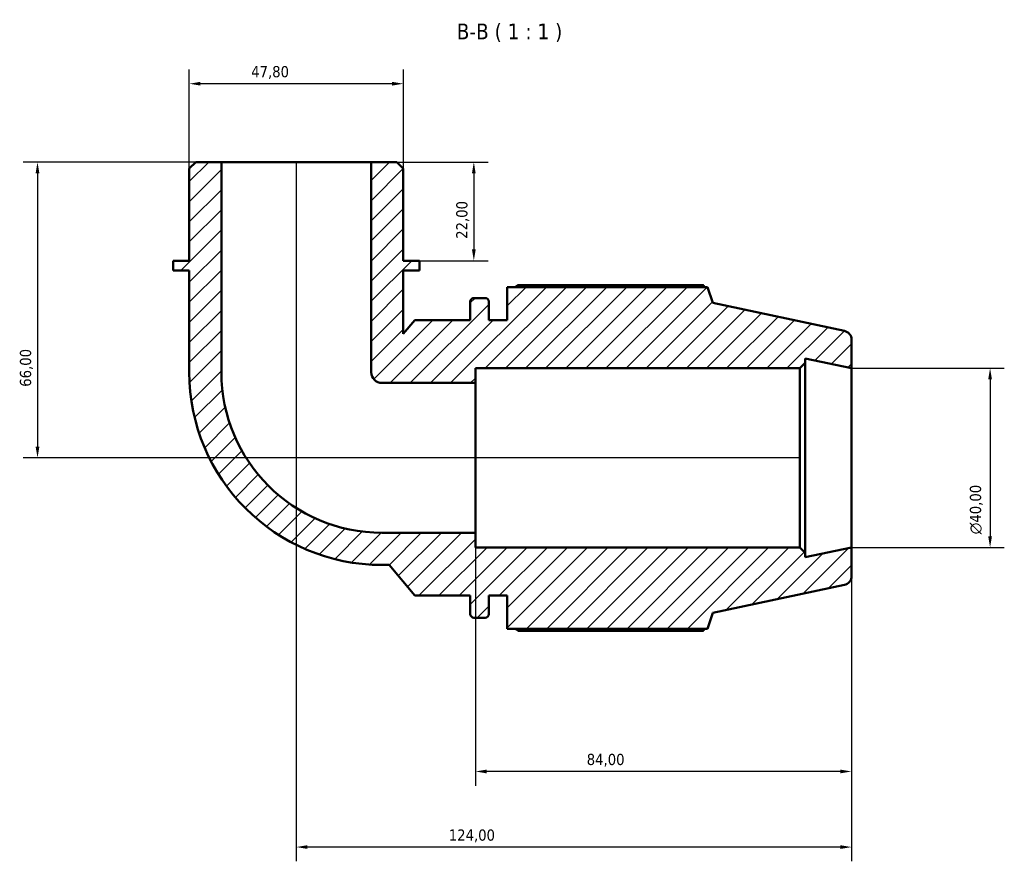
# Model space of a CAD drawing. Header units: millimetres. Extents: x 0 to 931, y 0 to 900.
# Tile 3 of 5: x 296 to 516, y 712 to 900. Entities that reach past the tile are written whole.
import ezdxf

# ---------------------------------------------------------------- set-up
doc = ezdxf.new("R2010")
doc.units = ezdxf.units.MM
for name, color, linetype, lineweight in [('Dimension (ISO)', 7, 'Continuous', 25), ('Hatch (ISO)', 7, 'Continuous', 18), ('Symbol (ISO)', 7, 'Continuous', 25), ('Visible (ISO)', 7, 'Continuous', 50)]:
    doc.layers.add(name, color=color, linetype=linetype, lineweight=lineweight)
doc.styles.add('Label Text (ISO)', font='tahoma.ttf')
doc.styles.add('Note Text (ISO)', font='tahoma.ttf')
doc.dimstyles.new('Default (ISO)', dxfattribs={"dimtxt": 2.5, "dimasz": 2.5, "dimexe": 3.175, "dimexo": 0, "dimgap": 0.762, "dimtad": 1, "dimrnd": 1e-08, "dimzin": 0, "dimtxsty": 'Note Text (ISO)', "dimcen": 0.09, "dimdle": 10, "dimclrd": 256, "dimclre": 256, "dimclrt": 232, "dimazin": 0, "dimtfac": 1.40208, "dimtmove": 0, "dimatfit": 3, "dimfxl": 1, "dimtolj": 1, "dimtzin": 0, "dimlwd": -1, "dimlwe": -1, "dimarcsym": 0})

# ---------------------------------------------------------------- blocks, each defined once
blk = doc.blocks.new('*D7')
at = {"layer": 'Defpoints', "color": 0, "transparency": 16777216}
for p in [(334.01, 885.69), (334.01, 866.75), (381.82, 866.75)]:
    blk.add_point(p, dxfattribs=at)
at = {"layer": 'Dimension (ISO)', "transparency": 16777216}
for p, q in [((334.01, 866.75), (334.01, 888.87)), ((381.82, 866.75), (381.82, 888.87)), ((379.32, 885.69), (336.51, 885.69))]:
    blk.add_line(p, q, dxfattribs=at)
for points in [[(336.51, 886.11), (336.51, 885.27), (334.01, 885.69)], [(379.32, 886.11), (379.32, 885.27), (381.82, 885.69)]]:
    blk.add_solid(points, dxfattribs=at)
at = {"layer": 'Dimension (ISO)', "color": 232, "true_color": 0xca0064, "transparency": 16777216, "insert": (347.84, 889.63), "char_height": 2.5, "attachment_point": 1, "style": 'Note Text (ISO)'}
blk.add_mtext('\\A1;47,80', dxfattribs=at)
blk = doc.blocks.new('*D8')
at = {"layer": 'Defpoints', "color": 0, "transparency": 16777216}
for p in [(374.64, 868.19), (385.4, 846.19), (397.56, 846.19)]:
    blk.add_point(p, dxfattribs=at)
at = {"layer": 'Dimension (ISO)', "transparency": 16777216}
for p, q in [((374.64, 868.19), (400.73, 868.19)), ((397.56, 865.69), (397.56, 848.69)), ((385.4, 846.19), (400.73, 846.19))]:
    blk.add_line(p, q, dxfattribs=at)
for points in [[(397.14, 865.69), (397.97, 865.69), (397.56, 868.19)], [(397.14, 848.69), (397.97, 848.69), (397.56, 846.19)]]:
    blk.add_solid(points, dxfattribs=at)
at = {"layer": 'Dimension (ISO)', "color": 232, "true_color": 0xca0064, "transparency": 16777216, "insert": (393.62, 851.07), "char_height": 2.5, "attachment_point": 1, "rotation": 90, "style": 'Note Text (ISO)'}
blk.add_mtext('\\A1;22,00', dxfattribs=at)
blk = doc.blocks.new('*D9')
at = {"layer": 'Defpoints', "color": 0, "transparency": 16777216}
for p in [(397.91, 785.45), (481.91, 782.19), (397.91, 732.19)]:
    blk.add_point(p, dxfattribs=at)
at = {"layer": 'Dimension (ISO)', "transparency": 16777216}
for p, q in [((397.91, 785.45), (397.91, 729.01)), ((481.91, 782.19), (481.91, 729.01)), ((479.41, 732.19), (400.41, 732.19))]:
    blk.add_line(p, q, dxfattribs=at)
for points in [[(400.41, 732.6), (400.41, 731.77), (397.91, 732.19)], [(479.41, 732.6), (479.41, 731.77), (481.91, 732.19)]]:
    blk.add_solid(points, dxfattribs=at)
at = {"layer": 'Dimension (ISO)', "color": 232, "true_color": 0xca0064, "transparency": 16777216, "insert": (422.77, 736.13), "char_height": 2.5, "attachment_point": 1, "style": 'Note Text (ISO)'}
blk.add_mtext('\\A1;84,00', dxfattribs=at)
blk = doc.blocks.new('*D10')
at = {"layer": 'Defpoints', "color": 0, "transparency": 16777216}
for p in [(357.91, 868.19), (481.91, 782.19), (357.91, 715.32)]:
    blk.add_point(p, dxfattribs=at)
at = {"layer": 'Dimension (ISO)', "transparency": 16777216}
for p, q in [((357.91, 868.19), (357.91, 712.14)), ((481.91, 782.19), (481.91, 712.14)), ((479.41, 715.32), (360.41, 715.32))]:
    blk.add_line(p, q, dxfattribs=at)
for points in [[(360.41, 715.73), (360.41, 714.9), (357.91, 715.32)], [(479.41, 715.73), (479.41, 714.9), (481.91, 715.32)]]:
    blk.add_solid(points, dxfattribs=at)
at = {"layer": 'Dimension (ISO)', "color": 232, "true_color": 0xca0064, "transparency": 16777216, "insert": (391.96, 719.25), "char_height": 2.5, "attachment_point": 1, "style": 'Note Text (ISO)'}
blk.add_mtext('\\A1;124,00', dxfattribs=at)
blk = doc.blocks.new('*D11')
at = {"layer": 'Defpoints', "color": 0, "transparency": 16777216}
for p in [(481.91, 822.19), (481.91, 782.19), (512.85, 782.19)]:
    blk.add_point(p, dxfattribs=at)
at = {"layer": 'Dimension (ISO)', "transparency": 16777216}
for p, q in [((481.91, 822.19), (516.02, 822.19)), ((512.85, 819.69), (512.85, 784.69)), ((481.91, 782.19), (516.02, 782.19))]:
    blk.add_line(p, q, dxfattribs=at)
for points in [[(512.43, 819.69), (513.27, 819.69), (512.85, 822.19)], [(512.43, 784.69), (513.27, 784.69), (512.85, 782.19)]]:
    blk.add_solid(points, dxfattribs=at)
at = {"layer": 'Dimension (ISO)', "color": 232, "true_color": 0xca0064, "transparency": 16777216, "insert": (508.33, 785.13), "char_height": 2.5, "attachment_point": 1, "rotation": 90, "style": 'Note Text (ISO)'}
blk.add_mtext('\\A1;\\fAIGDT|b0|i0;\\H2.5000;\\ln\\fTahoma|b0|i0;\\H2.5000;40,00', dxfattribs=at)
blk = doc.blocks.new('*D13')
at = {"layer": 'Defpoints', "color": 0, "transparency": 16777216}
for p in [(341.18, 868.19), (300.12, 802.19), (470.38, 802.19)]:
    blk.add_point(p, dxfattribs=at)
at = {"layer": 'Dimension (ISO)', "transparency": 16777216}
for p, q in [((341.18, 868.19), (296.94, 868.19)), ((300.12, 865.69), (300.12, 804.69)), ((470.38, 802.19), (296.94, 802.19))]:
    blk.add_line(p, q, dxfattribs=at)
for points in [[(299.7, 865.69), (300.54, 865.69), (300.12, 868.19)], [(299.7, 804.69), (300.54, 804.69), (300.12, 802.19)]]:
    blk.add_solid(points, dxfattribs=at)
at = {"layer": 'Dimension (ISO)', "color": 232, "true_color": 0xca0064, "transparency": 16777216, "insert": (296.19, 818.05), "char_height": 2.5, "attachment_point": 1, "rotation": 90, "style": 'Note Text (ISO)'}
blk.add_mtext('\\A1;66,00', dxfattribs=at)

msp = doc.modelspace()

# ---------------------------------------------------------------- hatches: boundary and pattern name
at = {"layer": 'Hatch (ISO)'}
h = msp.add_hatch(dxfattribs=at)
h.set_pattern_fill('ANSI31', color=256, scale=25.4, style=0)
h.set_pattern_definition([(45, (0, 0), (-2.245064, 2.245064), [])])
edge = h.paths.add_edge_path()
edge.add_line((381.815, 866.752), (380.381, 868.186))
edge.add_line((380.381, 868.186), (374.645, 868.186))
edge.add_line((374.645, 868.186), (374.645, 821.307))
edge.add_ellipse((377.035, 821.307), major_axis=(-2.39, 0), ratio=1, start_angle=0, end_angle=90)
edge.add_line((377.035, 818.917), (397.914, 818.917))
edge.add_line((397.914, 818.917), (397.914, 822.186))
edge.add_line((397.914, 822.186), (470.38, 822.186))
edge.add_line((470.38, 822.186), (471.58, 823.386))
edge.add_line((471.58, 823.386), (471.58, 824.382))
edge.add_line((471.58, 824.382), (481.914, 822.186))
edge.add_line((481.914, 822.186), (481.914, 828.566))
edge.add_ellipse((479.914, 828.566), major_axis=(2, 0), ratio=1, start_angle=0, end_angle=78)
edge.add_line((480.329, 830.522), (450.914, 836.775))
edge.add_line((450.914, 836.775), (449.763, 840.316))
edge.add_line((449.763, 840.316), (405.034, 840.316))
edge.add_line((405.034, 840.316), (405.034, 832.936))
edge.add_line((405.034, 832.936), (400.9, 832.936))
edge.add_line((400.9, 832.936), (400.9, 837.056))
edge.add_ellipse((400.1, 837.056), major_axis=(0.8, 0), ratio=1, start_angle=0, end_angle=90)
edge.add_line((400.1, 837.856), (397.567, 837.856))
edge.add_ellipse((397.567, 837.056), major_axis=(0, 0.8), ratio=1, start_angle=0, end_angle=90)
edge.add_line((396.767, 837.056), (396.767, 832.936))
edge.add_line((396.767, 832.936), (384.367, 832.936))
edge.add_line((384.367, 832.936), (381.815, 829.894))
edge.add_line((381.815, 829.894), (381.815, 843.986))
edge.add_line((381.815, 843.986), (385.4, 843.986))
edge.add_line((385.4, 843.986), (385.4, 846.186))
edge.add_line((385.4, 846.186), (381.815, 846.186))
edge.add_line((381.815, 846.186), (381.815, 866.752))
edge = h.paths.add_edge_path()
edge.add_line((335.446, 868.186), (334.012, 866.752))
edge.add_line((334.012, 866.752), (334.012, 846.186))
edge.add_line((334.012, 846.186), (330.427, 846.186))
edge.add_line((330.427, 846.186), (330.427, 843.986))
edge.add_line((330.427, 843.986), (334.012, 843.986))
edge.add_line((334.012, 843.986), (334.012, 821.307))
edge.add_ellipse((377.035, 821.307), major_axis=(-43.023, 0), ratio=1, start_angle=0, end_angle=90)
edge.add_line((377.035, 778.284), (378.62, 778.284))
edge.add_line((378.62, 778.284), (384.367, 771.436))
edge.add_line((384.367, 771.436), (396.767, 771.436))
edge.add_line((396.767, 771.436), (396.767, 767.316))
edge.add_ellipse((397.567, 767.316), major_axis=(-0.8, 0), ratio=1, start_angle=0, end_angle=90)
edge.add_line((397.567, 766.516), (400.1, 766.516))
edge.add_ellipse((400.1, 767.316), major_axis=(0, -0.8), ratio=1, start_angle=0, end_angle=90)
edge.add_line((400.9, 767.316), (400.9, 771.436))
edge.add_line((400.9, 771.436), (405.034, 771.436))
edge.add_line((405.034, 771.436), (405.034, 764.056))
edge.add_line((405.034, 764.056), (449.763, 764.056))
edge.add_line((449.763, 764.056), (450.914, 767.596))
edge.add_line((450.914, 767.596), (480.329, 773.849))
edge.add_ellipse((479.914, 775.805), major_axis=(0.416, -1.956), ratio=1, start_angle=0, end_angle=78)
edge.add_line((481.914, 775.805), (481.914, 782.186))
edge.add_line((481.914, 782.186), (471.58, 779.989))
edge.add_line((471.58, 779.989), (471.58, 780.986))
edge.add_line((471.58, 780.986), (470.38, 782.186))
edge.add_line((470.38, 782.186), (397.914, 782.186))
edge.add_line((397.914, 782.186), (397.914, 785.455))
edge.add_line((397.914, 785.455), (377.035, 785.455))
edge.add_ellipse((377.035, 821.307), major_axis=(0, -35.852), ratio=1, start_angle=270, end_angle=360, ccw=False)
edge.add_line((341.183, 821.307), (341.183, 868.186))
edge.add_line((341.183, 868.186), (335.446, 868.186))

# ---------------------------------------------------------------- linework, layer by layer
at = {"layer": 'Visible (ISO)'}
for p, q in [((335.446, 868.186), (334.012, 866.752)), ((334.012, 866.752), (334.012, 846.186)), ((341.183, 868.186), (335.446, 868.186)), ((341.183, 821.307), (341.183, 868.186)), ((374.645, 868.186), (341.183, 868.186)), ((380.381, 868.186), (374.645, 868.186)), ((374.645, 868.186), (374.645, 821.307)), ((381.815, 866.752), (380.381, 868.186)), ((381.815, 846.186), (381.815, 866.752)), ((334.012, 846.186), (330.427, 846.186)), ((330.427, 846.186), (330.427, 843.986)), ((385.4, 846.186), (381.815, 846.186)), ((385.4, 843.986), (385.4, 846.186)), ((330.427, 843.986), (334.012, 843.986)), ((334.012, 843.986), (334.012, 821.307)), ((381.815, 829.894), (381.815, 843.986)), ((381.815, 843.986), (385.4, 843.986)), ((449.763, 840.316), (405.034, 840.316)), ((405.034, 840.316), (405.034, 832.936)), ((448.831, 840.764), (407.494, 840.764)), ((450.914, 836.775), (449.763, 840.316)), ((400.1, 837.856), (397.567, 837.856)), ((396.767, 837.056), (396.767, 832.936)), ((400.9, 832.936), (400.9, 837.056)), ((480.329, 830.522), (450.914, 836.775)), ((384.367, 832.936), (381.815, 829.894)), ((396.767, 832.936), (384.367, 832.936)), ((405.034, 832.936), (400.9, 832.936)), ((481.914, 822.186), (481.914, 828.566)), ((470.38, 822.186), (471.58, 823.386)), ((471.58, 823.386), (471.58, 824.382)), ((471.58, 824.382), (481.914, 822.186)), ((471.58, 780.986), (471.58, 823.386)), ((397.914, 818.917), (397.914, 822.186)), ((397.914, 822.186), (470.38, 822.186)), ((470.38, 822.186), (470.38, 782.186)), ((481.914, 782.186), (481.914, 822.186)), ((377.035, 818.917), (397.914, 818.917)), ((397.914, 785.455), (397.914, 818.917)), ((397.914, 785.455), (377.035, 785.455)), ((397.914, 782.186), (397.914, 785.455)), ((470.38, 782.186), (397.914, 782.186)), ((471.58, 780.986), (470.38, 782.186)), ((481.914, 782.186), (471.58, 779.989)), ((471.58, 779.989), (471.58, 780.986)), ((481.914, 775.805), (481.914, 782.186)), ((377.035, 778.284), (378.62, 778.284)), ((378.62, 778.284), (384.367, 771.436)), ((450.914, 767.596), (480.329, 773.849)), ((384.367, 771.436), (396.767, 771.436)), ((396.767, 771.436), (396.767, 767.316)), ((400.9, 767.316), (400.9, 771.436)), ((400.9, 771.436), (405.034, 771.436)), ((405.034, 771.436), (405.034, 764.056)), ((449.763, 764.056), (450.914, 767.596)), ((397.567, 766.516), (400.1, 766.516)), ((405.034, 764.056), (449.763, 764.056)), ((407.494, 763.608), (448.831, 763.608))]:
    msp.add_line(p, q, dxfattribs=at)
for centre, radius, start, end in [((397.567, 837.056), 0.8, 90, 180), ((400.1, 837.056), 0.8, 0, 90), ((479.914, 828.566), 2, 0, 78), ((377.035, 821.307), 43.023, 180, 270), ((377.035, 821.307), 35.852, 180, 270), ((377.035, 821.307), 2.39, 180, 270), ((479.914, 775.805), 2, 282, 0), ((397.567, 767.316), 0.8, 180, 270), ((400.1, 767.316), 0.8, 270, 0)]:
    msp.add_arc(centre, radius, start, end, dxfattribs=at)
for points, weights in [([(406.779, 840.316), (407.13, 840.538), (407.494, 840.764)], [1.01323518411, 1.01561837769, 1.01785635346]), ([(449.063, 840.316), (448.949, 840.538), (448.831, 840.764)], [1.00142037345, 1.00078407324, 1]), ([(407.494, 763.608), (407.13, 763.834), (406.779, 764.056)], [1.01785635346, 1.01561837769, 1.01323518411]), ([(448.831, 763.608), (448.949, 763.834), (449.063, 764.056)], [1, 1.00078407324, 1.00142037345])]:
    msp.add_rational_spline(points, weights, degree=2, dxfattribs=at)

# ---------------------------------------------------------------- texts
at = {"layer": 'Symbol (ISO)', "insert": (393.731, 894.978), "char_height": 3.5, "attachment_point": 7, "style": 'Label Text (ISO)'}
msp.add_mtext('B-B ( 1 : 1 )', dxfattribs=at)

# ---------------------------------------------------------------- dimensions: what is measured, and where the dimension line sits
at = {"layer": 'Dimension (ISO)'}
dim = msp.add_linear_dim(base=(334.012, 885.691), p1=(381.815, 866.752), p2=(334.012, 866.752), dimstyle='Default (ISO)', override={"dimdec": 2, "dimtp": 0, "dimtm": 0, "dimtdec": 2, "dimtofl": 0, "dimatfit": 1}, dxfattribs=at)
dim.commit()
dim.dimension.update_dxf_attribs({"geometry": '*D7', "text_midpoint": (352.008, 885.691), "dimtype": 160})
for base, p1, p2, angle, picture, middle in [((300.119, 802.186), (341.183, 868.186), (470.38, 802.186), 270, '*D13', (300.119, 822.186)), ((357.914, 715.317), (481.914, 782.186), (357.914, 868.186), 180, '*D10', (396.914, 715.317)), ((397.557, 846.186), (374.645, 868.186), (385.4, 846.186), 270, '*D8', (397.557, 855.186)), ((397.914, 732.186), (481.914, 782.186), (397.914, 785.455), 180, '*D9', (426.914, 732.186))]:
    dim = msp.add_linear_dim(base=base, p1=p1, p2=p2, angle=angle, dimstyle='Default (ISO)', override={"dimdec": 2, "dimtp": 0, "dimtm": 0, "dimtdec": 2, "dimtofl": 0, "dimatfit": 1}, dxfattribs=at)
    dim.commit()
    dim.dimension.update_dxf_attribs({"geometry": picture, "text_midpoint": middle, "dimtype": 160})
dim = msp.add_linear_dim(base=(512.849, 782.186), p1=(481.914, 822.186), p2=(481.914, 782.186), angle=90, text='\\fAIGDT|b0|i0;\\H2.5000;\\ln\\fTahoma|b0|i0;\\H2.5000;<>', dimstyle='Default (ISO)', override={"dimdec": 2, "dimtp": 0, "dimtm": 0, "dimtdec": 2, "dimtofl": 0, "dimatfit": 1}, dxfattribs=at)
dim.commit()
dim.dimension.update_dxf_attribs({"geometry": '*D11', "text_midpoint": (512.849, 790.686), "dimtype": 160})

doc.saveas('drawing.dxf')
